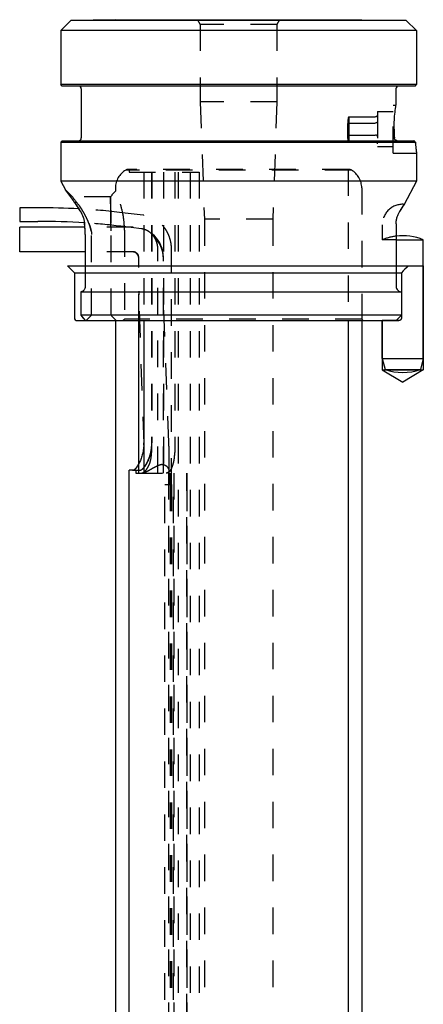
# Model space of a CAD drawing. Extents: x 76 to 105, y 70 to 214.
# Tile 2 of 2: x 76 to 105, y 142 to 214. Entities that reach past the tile are written whole.
import ezdxf

# ---------------------------------------------------------------- set-up
doc = ezdxf.new("R2010")
doc.units = 0
doc.header["$LTSCALE"] = 19.36
doc.linetypes.add('HIDDEN', pattern=[0.2, 0.1, -0.1])
doc.layers.get('0').update_dxf_attribs({"linetype": 'CONTINUOUS'})
for name, color, linetype in [('ASSI', 7, 'CONTINUOUS'), ('DEFAULT_2', 8, 'HIDDEN'), ('SUPERFICI', 7, 'CONTINUOUS')]:
    doc.layers.add(name, color=color, linetype=linetype)

msp = doc.modelspace()

# ---------------------------------------------------------------- linework, layer by layer
at = {"color": 6, "linetype": 'CONTINUOUS'}
for p, q in [((79.028, 196.419), (105.028, 196.419)), ((79.528, 195.919), (103.434, 195.919)), ((103.434, 195.919), (103.434, 192.619)), ((103.236, 192.419), (102.028, 192.419))]:
    msp.add_line(p, q, dxfattribs=at)
at = {"color": 7, "linetype": 'CONTINUOUS'}
for p, q in [((99.528, 192.419), (99.528, 80.718)), ((83.528, 80.718), (83.528, 181.469))]:
    msp.add_line(p, q, dxfattribs=at)
at = {"color": 6, "linetype": 'CONTINUOUS'}
for centre, radius, start, end in [((128.286, 171.06), 35.151, 133.82674, 134.99141), ((128.115, 171.235), 34.907, 133.82265, 134.99548)]:
    msp.add_arc(centre, radius, start, end, dxfattribs=at)
msp.add_open_spline([(103.434, 192.619), (103.434, 192.609), (103.433, 192.588), (103.425, 192.557), (103.413, 192.528), (103.397, 192.501), (103.376, 192.477), (103.352, 192.457), (103.326, 192.44), (103.297, 192.428), (103.267, 192.421), (103.246, 192.419), (103.236, 192.419)], degree=3, knots=[0, 0, 0, 0, 0.100387, 0.201222, 0.301479, 0.401541, 0.50246, 0.603208, 0.702742, 0.801987, 0.901484, 1, 1, 1, 1], dxfattribs=at)
at = {"layer": 'ASSI', "color": 7, "linetype": 'CONTINUOUS'}
for p, q in [((79.271, 214.362), (78.528, 213.619)), ((82.528, 214.419), (79.271, 214.362)), ((103.785, 214.362), (79.271, 214.362)), ((82.528, 214.419), (100.528, 214.419)), ((100.528, 214.419), (103.785, 214.362)), ((103.785, 214.362), (104.528, 213.619)), ((78.528, 213.619), (78.528, 209.669)), ((104.528, 213.619), (78.528, 213.619)), ((104.528, 213.619), (104.528, 209.669)), ((78.628, 209.569), (78.528, 209.669)), ((104.528, 209.669), (78.528, 209.669)), ((104.428, 209.569), (78.628, 209.569)), ((104.428, 209.569), (104.528, 209.669)), ((80.028, 209.369), (80.028, 205.769)), ((103.028, 209.369), (103.028, 208.169)), ((78.628, 205.569), (78.528, 205.469)), ((78.528, 205.469), (78.528, 202.619)), ((78.528, 205.469), (104.445, 205.469)), ((78.628, 205.569), (104.337, 205.569)), ((104.528, 204.669), (104.528, 202.619)), ((78.528, 202.619), (78.869, 201.979)), ((104.528, 202.619), (78.528, 202.619)), ((104.528, 202.619), (103.623, 200.916)), ((79.308, 201.383), (78.869, 201.979)), ((75.528, 200.669), (75.528, 199.669)), ((76.863, 200.669), (75.528, 200.669)), ((75.528, 199.669), (76.863, 199.669)), ((75.528, 197.449), (75.528, 199.249)), ((80.295, 199.249), (75.528, 199.249)), ((103.041, 199.419), (103.041, 194.919)), ((80.313, 198.707), (80.313, 194.919)), ((103.041, 198.319), (105.028, 198.319)), ((105.028, 189.649), (105.028, 198.319)), ((80.313, 197.449), (75.528, 197.449)), ((79.988, 194.519), (79.988, 192.819)), ((79.988, 194.519), (103.434, 194.519)), ((103.434, 194.519), (103.434, 192.819)), ((103.434, 192.819), (79.988, 192.819)), ((80.313, 192.419), (103.041, 192.419)), ((84.228, 181.927), (84.228, 192.419)), ((84.6, 192.419), (84.6, 183.469)), ((102.028, 189.649), (102.028, 192.419)), ((102.028, 189.649), (102.242, 188.849)), ((102.028, 189.649), (105.028, 189.649)), ((105.028, 189.649), (104.814, 188.849)), ((102.242, 188.849), (104.814, 188.849)), ((83.782, 181.469), (83.528, 181.469))]:
    msp.add_line(p, q, dxfattribs=at)
at = {"layer": 'ASSI', "color": 8, "linetype": 'HIDDEN'}
for p, q in [((88.53, 214.419), (88.728, 214.076)), ((88.728, 214.076), (88.728, 208.419)), ((94.328, 214.076), (88.728, 214.076)), ((94.526, 214.419), (94.328, 214.076)), ((94.328, 214.076), (94.328, 208.419)), ((88.728, 208.419), (89.028, 199.828)), ((94.328, 208.419), (88.728, 208.419)), ((94.328, 208.419), (94.028, 199.828)), ((102.828, 204.669), (102.828, 208.169)), ((102.828, 208.169), (103.028, 208.169)), ((101.678, 207.694), (101.678, 205.144)), ((101.678, 207.694), (102.828, 207.694)), ((99.498, 206.819), (99.498, 206.019)), ((99.528, 207.254), (99.528, 205.585)), ((99.578, 207.308), (99.578, 205.53)), ((99.578, 207.308), (101.524, 207.308)), ((99.578, 206.864), (101.524, 206.864)), ((99.578, 205.975), (101.524, 205.975)), ((99.578, 205.53), (101.524, 205.53)), ((104.355, 205.552), (104.337, 205.569)), ((104.374, 205.535), (104.355, 205.552)), ((104.392, 205.518), (104.374, 205.535)), ((104.409, 205.502), (104.392, 205.518)), ((104.427, 205.485), (104.409, 205.502)), ((104.445, 205.469), (104.427, 205.485)), ((104.445, 205.469), (104.446, 205.452)), ((101.678, 205.144), (102.828, 205.144)), ((102.828, 204.669), (104.528, 204.669)), ((104.528, 204.672), (104.528, 204.669)), ((99.772, 203.419), (83.284, 203.419)), ((99.574, 203.469), (83.483, 203.469)), ((83.528, 203.469), (83.528, 203.269)), ((83.528, 203.269), (88.639, 203.269)), ((84.6, 203.269), (84.6, 192.419)), ((85.164, 203.269), (85.164, 182.769)), ((85.184, 203.269), (85.184, 183.469)), ((86.861, 203.269), (86.861, 182.769)), ((79.378, 201.469), (78.869, 201.979)), ((82.528, 202.117), (82.528, 201.876)), ((100.528, 202.117), (100.528, 192.519)), ((79.293, 201.403), (79.308, 201.383)), ((82.166, 201.469), (79.378, 201.469)), ((82.183, 200.402), (82.166, 201.469)), ((82.166, 201.469), (82.205, 199.019)), ((103.623, 200.916), (103.617, 200.907)), ((82.199, 199.394), (82.183, 200.402)), ((83.032, 200.305), (83.023, 200.306)), ((84.556, 200.117), (83.023, 200.306)), ((103.319, 200.438), (103.312, 200.426)), ((82.205, 199.019), (82.196, 199.58)), ((89.028, 199.828), (89.028, 91.379)), ((94.028, 199.828), (89.028, 199.828)), ((94.028, 199.828), (94.028, 91.379)), ((103.041, 199.488), (103.041, 199.476)), ((103.041, 199.476), (103.041, 199.465)), ((103.041, 199.465), (103.041, 199.453)), ((103.041, 199.453), (103.041, 199.442)), ((103.041, 199.442), (103.041, 199.431)), ((83.828, 199.249), (80.295, 199.249)), ((82.206, 192.819), (82.206, 198.969)), ((84.433, 199.124), (82.91, 199.313)), ((83.186, 199.019), (83.186, 192.519)), ((102.028, 199.419), (102.028, 198.319)), ((103.041, 199.431), (103.041, 199.419)), ((80.778, 192.819), (80.778, 198.707)), ((103.041, 198.319), (102.028, 198.319)), ((83.828, 197.449), (80.313, 197.449)), ((85.625, 181.269), (85.625, 197.633)), ((86.625, 180.419), (86.625, 197.633)), ((84.228, 192.419), (84.228, 197.049)), ((86.028, 181.269), (86.028, 197.049)), ((84.624, 183.437), (84.233, 194.296)), ((86.423, 183.502), (86.032, 194.361)), ((79.988, 192.819), (80.313, 192.419)), ((80.778, 192.819), (80.378, 192.419)), ((100.528, 192.519), (83.186, 192.519)), ((100.528, 192.519), (100.628, 192.419)), ((84.628, 181.269), (84.628, 183.229)), ((86.428, 183.229), (86.428, 181.433)), ((83.782, 181.469), (84.3, 181.469)), ((84.028, 181.469), (84.028, 181.269)), ((84.228, 181.269), (84.228, 181.927)), ((84.028, 181.269), (87.745, 181.269)), ((87.733, 181.269), (87.733, 180.419))]:
    msp.add_line(p, q, dxfattribs=at)
at = {"layer": 'ASSI', "color": 6, "linetype": 'CONTINUOUS'}
for p, q in [((105.028, 196.419), (105.028, 188.82)), ((102.028, 192.419), (102.028, 188.82)), ((102.028, 188.82), (105.028, 188.82)), ((102.028, 188.82), (103.528, 187.919)), ((105.028, 188.82), (103.528, 187.919))]:
    msp.add_line(p, q, dxfattribs=at)
at = {"layer": 'ASSI', "color": 7, "linetype": 'CONTINUOUS'}
for centre, radius, start, end in [((79.828, 209.369), 0.2, 0, 90), ((103.228, 209.369), 0.2, 90, 180), ((114.304, 206.42), 11.409, 180.00356, 183.2695), ((79.828, 205.769), 0.2, 270, 360), ((137.338, 240.995), 48.415, 227.02947, 227.20337), ((117.8, 206.456), 13.392, 184.22677, 187.66848), ((116.561, 192.363), 15.51, 146.5346, 148.67733), ((76.881, 147.175), 53.494, 86.82358, 90.01879), ((76.879, 147.208), 52.461, 86.29702, 90.01737), ((72.282, 198.711), 8.032, 359.96624, 5.54519), ((115.041, 199.419), 12, 179.67377, 180), ((103.528, 194.719), 3.9, 67.38014, 97.17544), ((153.878, 252.598), 95.043, 218.97359, 219.28444), ((126.743, 169.506), 32.966, 134.99396, 135.96897), ((103.528, 192.329), 3.71, 249.72513, 290.27487)]:
    msp.add_arc(centre, radius, start, end, dxfattribs=at)
at = {"layer": 'ASSI', "color": 8, "linetype": 'HIDDEN'}
for centre, radius, start, end in [((100.551, 205.024), 2.081, 117.86457, 120.3876), ((100.465, 205.174), 1.909, 119.41422, 120.45396), ((101.296, 205.685), 2.363, 136.62071, 138.41572), ((100.59, 204.951), 2.164, 117.88038, 119.39008), ((100.551, 207.814), 2.081, 239.6124, 242.13543), ((100.465, 207.664), 1.909, 239.54604, 240.58578), ((100.59, 207.887), 2.164, 240.60992, 242.11962), ((114.285, 206.419), 11.391, 180.00086, 183.27219), ((101.296, 207.153), 2.363, 221.58428, 223.37929), ((103.108, 205.78), 0.196, 183.26814, 184.45936), ((103.128, 205.773), 0.204, 268.96643, 269.9996), ((117.71, 206.447), 13.301, 184.28959, 187.66747), ((84.028, 202.117), 1.5, 119.72135, 180), ((83.478, 203.069), 0.4, 90, 118.95502), ((99.578, 203.069), 0.4, 61.04498, 90), ((99.028, 202.117), 1.5, 0, 60.27865), ((85.328, 199.019), 4, 134.427, 142.22951), ((72.407, 196.321), 8.559, 35.29083, 36.26082), ((105.712, 220.98), 32.774, 216.53451, 217.88043), ((105.292, 220.661), 32.247, 216.52352, 217.89143), ((103.528, 199.419), 1.5, 86.38762, 180), ((116.705, 192.272), 15.681, 146.58503, 148.61422), ((77.238, 152.94), 47.719, 83.03704, 86.86829), ((63.205, 190.053), 19.694, 31.91581, 32.33497), ((63.181, 190.038), 19.721, 31.78554, 31.9159), ((77.732, 199.055), 2.604, 31.45717, 31.78566), ((76.579, 198.962), 6.612, 11.69522, 11.93767), ((76.594, 198.966), 6.596, 11.50617, 11.6952), ((76.834, 199.009), 6.353, 2.44099, 11.55564), ((77.305, 153.607), 46.048, 83.00948, 86.31187), ((78.368, 199.301), 1.917, 6.09939, 7.73517), ((78.382, 199.303), 1.903, 5.56471, 6.09791), ((72.571, 198.737), 7.741, 5.40166, 5.56449), ((72.406, 198.722), 7.907, 3.82222, 5.39559), ((84.287, 197.938), 2.196, 81.79572, 82.95609), ((72.158, 198.707), 8.155, 0.16188, 3.81122), ((72.112, 198.707), 8.201, 0, 0.16429), ((79.082, 198.969), 3.123, 0.00007, 0.91732), ((76.972, 199.019), 6.214, 2.12452, 2.40191), ((76.981, 199.019), 6.205, 0.00048, 2.12477), ((83.728, 196.949), 2.3, 0, 90), ((83.828, 197.049), 2.2, 0, 90), ((84.285, 197.926), 1.207, 74.8682, 82.93799), ((103.528, 194.719), 3.9, 97.17544, 112.61986), ((83.728, 196.949), 0.5, 0, 90), ((83.828, 197.049), 0.4, 0, 90), ((91.836, 194.57), 7.608, 180, 180.38164), ((91.815, 194.57), 7.587, 180.38076, 182.06285), ((91.835, 194.57), 5.807, 179.99999, 180.49995), ((91.811, 194.569), 5.783, 180.49846, 182.06313), ((63.666, 220.855), 34.409, 304.26706, 304.56169), ((63.739, 220.749), 34.28, 304.26651, 304.56224), ((126.939, 169.312), 33.243, 134.99801, 135.96493), ((81.135, 183.469), 3.465, 357.34817, 359.99969), ((78.831, 183.229), 5.797, 359.99952, 2.06121), ((82.006, 183.469), 3.177, 353.64417, 359.99702), ((78.84, 183.229), 7.588, 359.99846, 2.06301)]:
    msp.add_arc(centre, radius, start, end, dxfattribs=at)
msp.add_ellipse((85.328, 195.319), major_axis=(4, 0), ratio=1, start_param=-2.466461, end_param=-2.330558, dxfattribs=at)
at = {"layer": 'ASSI', "color": 7, "linetype": 'CONTINUOUS'}
for points, knots in [([(102.894, 206.419), (102.894, 206.643), (102.906, 207.056), (102.955, 207.64), (103.002, 207.999), (103.028, 208.169)], [0, 0, 0, 0, 0.381745, 0.705738, 1, 1, 1, 1]), ([(103.128, 205.569), (103.1, 205.569), (103.044, 205.581), (102.975, 205.626), (102.928, 205.691), (102.914, 205.743), (102.913, 205.769)], [0, 0, 0, 0, 0.26027, 0.512533, 0.757369, 1, 1, 1, 1]), ([(79.308, 201.383), (79.357, 201.317), (79.459, 201.173), (79.674, 200.856), (79.836, 200.602), (79.945, 200.426)], [0, 0, 0, 0, 0.215398, 0.459795, 1, 1, 1, 1]), ([(79.945, 200.426), (80.033, 200.284), (80.146, 200.057), (80.24, 199.735), (80.268, 199.571), (80.276, 199.488)], [0, 0, 0, 0, 0.502065, 0.750431, 1, 1, 1, 1]), ([(103.041, 199.488), (103.042, 199.575), (103.055, 199.747), (103.112, 199.995), (103.198, 200.222), (103.272, 200.362), (103.312, 200.426)], [0, 0, 0, 0, 0.264715, 0.522953, 0.769804, 1, 1, 1, 1]), ([(80.313, 194.919), (80.313, 194.864), (80.299, 194.782), (80.255, 194.686), (80.212, 194.627), (80.162, 194.579), (80.107, 194.545), (80.048, 194.524), (80.008, 194.519), (79.988, 194.519)], [0, 0, 0, 0, 0.289821, 0.426207, 0.554257, 0.674119, 0.787001, 0.894829, 1, 1, 1, 1]), ([(103.041, 194.919), (103.041, 194.867), (103.061, 194.763), (103.133, 194.651), (103.212, 194.585), (103.281, 194.547), (103.356, 194.524), (103.408, 194.519), (103.434, 194.519)], [0, 0, 0, 0, 0.251086, 0.499679, 0.624096, 0.748788, 0.874075, 1, 1, 1, 1]), ([(84.6, 183.469), (84.6, 183.334), (84.584, 183.07), (84.518, 182.69), (84.418, 182.347), (84.314, 182.092), (84.223, 181.915), (84.156, 181.802), (84.089, 181.704), (84.024, 181.622), (83.959, 181.556), (83.885, 181.497), (83.821, 181.469), (83.782, 181.469)], [0, 0, 0, 0, 0.178961, 0.350879, 0.510024, 0.652189, 0.715896, 0.774192, 0.826757, 0.873323, 0.913723, 0.947983, 1, 1, 1, 1])]:
    msp.add_open_spline(points, degree=3, knots=knots, dxfattribs=at)
at = {"layer": 'ASSI', "color": 8, "linetype": 'HIDDEN'}
for points, knots in [([(101.678, 207.486), (101.678, 207.464), (101.671, 207.421), (101.64, 207.362), (101.597, 207.326), (101.557, 207.311), (101.535, 207.308), (101.524, 207.308)], [0, 0, 0, 0, 0.250074, 0.499902, 0.749312, 0.874685, 1, 1, 1, 1]), ([(99.528, 207.254), (99.528, 207.219), (99.525, 207.074), (99.512, 206.929), (99.498, 206.819)], [0, 0, 0, 0, 0.238623, 1, 1, 1, 1]), ([(101.678, 206.953), (101.678, 206.947), (101.676, 206.936), (101.668, 206.92), (101.655, 206.904), (101.629, 206.885), (101.584, 206.868), (101.545, 206.864), (101.524, 206.864)], [0, 0, 0, 0, 0.084863, 0.175911, 0.277937, 0.394339, 0.673416, 1, 1, 1, 1]), ([(99.528, 205.585), (99.528, 205.619), (99.525, 205.765), (99.512, 205.91), (99.498, 206.019)], [0, 0, 0, 0, 0.238623, 1, 1, 1, 1]), ([(101.678, 205.886), (101.678, 205.891), (101.676, 205.903), (101.668, 205.919), (101.655, 205.934), (101.629, 205.953), (101.584, 205.97), (101.545, 205.975), (101.524, 205.975)], [0, 0, 0, 0, 0.084863, 0.175911, 0.277937, 0.394339, 0.673416, 1, 1, 1, 1]), ([(101.678, 205.352), (101.678, 205.374), (101.671, 205.417), (101.64, 205.476), (101.597, 205.512), (101.557, 205.527), (101.535, 205.53), (101.524, 205.53)], [0, 0, 0, 0, 0.250074, 0.499902, 0.749312, 0.874685, 1, 1, 1, 1]), ([(83.186, 199.019), (83.186, 199.224), (83.166, 199.623), (83.063, 200.332), (82.877, 201.022), (82.666, 201.569), (82.556, 201.814), (82.528, 201.876)], [0, 0, 0, 0, 0.208206, 0.404455, 0.7276, 0.930895, 1, 1, 1, 1]), ([(79.845, 200.587), (79.768, 200.708), (79.62, 200.936), (79.467, 201.16), (79.393, 201.265)], [0, 0, 0, 0, 0.526919, 1, 1, 1, 1]), ([(80.751, 198.969), (80.712, 199.158), (80.627, 199.433), (80.483, 199.781), (80.365, 200.027), (80.24, 200.259), (80.111, 200.475), (79.98, 200.673), (79.889, 200.797), (79.844, 200.856)], [0, 0, 0, 0, 0.273777, 0.407238, 0.536871, 0.661762, 0.781078, 0.894055, 1, 1, 1, 1]), ([(79.844, 200.856), (79.861, 200.834), (79.93, 200.743), (79.996, 200.648), (80.044, 200.575)], [0, 0, 0, 0, 0.240427, 1, 1, 1, 1]), ([(80.581, 199.538), (80.59, 199.514), (80.626, 199.419), (80.658, 199.322), (80.68, 199.249)], [0, 0, 0, 0, 0.248306, 1, 1, 1, 1]), ([(86.625, 197.633), (86.625, 197.782), (86.601, 198.079), (86.49, 198.511), (86.309, 198.916), (86.064, 199.28), (85.76, 199.593), (85.407, 199.844), (85.017, 200.023), (84.74, 200.091), (84.6, 200.111)], [0, 0, 0, 0, 0.127919, 0.255418, 0.382136, 0.507815, 0.63234, 0.755743, 0.8782, 1, 1, 1, 1]), ([(80.68, 199.249), (80.687, 199.226), (80.713, 199.134), (80.736, 199.04), (80.751, 198.969)], [0, 0, 0, 0, 0.249399, 1, 1, 1, 1]), ([(80.751, 198.969), (80.764, 198.905), (80.776, 198.817), (80.778, 198.729), (80.778, 198.707)], [0, 0, 0, 0, 0.749845, 1, 1, 1, 1]), ([(85.625, 197.633), (85.625, 197.718), (85.613, 197.886), (85.556, 198.132), (85.463, 198.363), (85.338, 198.572), (85.185, 198.755), (85.007, 198.905), (84.811, 199.021), (84.671, 199.073), (84.6, 199.092)], [0, 0, 0, 0, 0.132481, 0.264033, 0.393803, 0.521077, 0.64536, 0.766447, 0.884487, 1, 1, 1, 1]), ([(84.3, 181.469), (84.341, 181.469), (84.409, 181.497), (84.489, 181.556), (84.559, 181.621), (84.629, 181.703), (84.702, 181.801), (84.774, 181.913), (84.872, 182.09), (84.985, 182.344), (85.094, 182.687), (85.167, 183.067), (85.184, 183.334), (85.184, 183.469)], [0, 0, 0, 0, 0.054597, 0.089912, 0.131148, 0.178316, 0.231244, 0.289666, 0.353276, 0.494653, 0.652438, 0.822725, 1, 1, 1, 1]), ([(85.164, 183.118), (85.148, 182.968), (85.095, 182.682), (84.985, 182.347), (84.88, 182.11), (84.799, 181.957), (84.716, 181.822), (84.658, 181.74), (84.628, 181.704)], [0, 0, 0, 0, 0.295832, 0.566589, 0.689764, 0.803572, 0.907226, 1, 1, 1, 1]), ([(84.628, 181.353), (84.661, 181.378), (84.729, 181.442), (84.822, 181.558), (84.912, 181.704), (85.027, 181.944), (85.134, 182.301), (85.164, 182.609), (85.164, 182.769)], [0, 0, 0, 0, 0.081424, 0.177019, 0.286698, 0.409915, 0.690495, 1, 1, 1, 1]), ([(86.319, 181.269), (86.335, 181.269), (86.368, 181.276), (86.416, 181.304), (86.465, 181.347), (86.514, 181.404), (86.562, 181.475), (86.627, 181.591), (86.699, 181.76), (86.769, 181.987), (86.822, 182.236), (86.854, 182.499), (86.861, 182.679), (86.861, 182.769)], [0, 0, 0, 0, 0.027534, 0.059851, 0.098364, 0.143465, 0.194913, 0.252097, 0.380873, 0.524458, 0.677967, 0.837559, 1, 1, 1, 1]), ([(83.782, 181.469), (83.786, 181.469), (83.802, 181.47), (83.818, 181.473), (83.83, 181.477)], [0, 0, 0, 0, 0.238815, 1, 1, 1, 1]), ([(83.83, 181.477), (83.845, 181.482), (83.877, 181.496), (83.924, 181.527), (83.972, 181.569), (84.043, 181.643), (84.132, 181.761), (84.196, 181.867), (84.228, 181.926)], [0, 0, 0, 0, 0.078882, 0.169971, 0.27444, 0.392712, 0.670202, 1, 1, 1, 1]), ([(85.931, 181.885), (85.893, 181.882), (85.817, 181.868), (85.705, 181.832), (85.595, 181.785), (85.486, 181.731), (85.379, 181.675), (85.274, 181.617), (85.173, 181.561), (85.076, 181.507), (84.985, 181.456), (84.9, 181.41), (84.835, 181.374), (84.787, 181.349), (84.755, 181.333), (84.727, 181.319), (84.702, 181.306), (84.68, 181.295), (84.664, 181.287), (84.653, 181.282), (84.647, 181.279), (84.641, 181.276), (84.637, 181.274), (84.633, 181.272), (84.631, 181.271), (84.629, 181.27), (84.629, 181.27), (84.628, 181.269), (84.628, 181.269), (84.628, 181.269)], [0, 0, 0, 0, 0.077782, 0.159301, 0.242853, 0.327092, 0.410966, 0.493544, 0.573887, 0.650981, 0.723693, 0.790755, 0.850779, 0.877702, 0.902332, 0.9245, 0.944051, 0.960843, 0.974754, 0.980597, 0.985684, 0.990007, 0.99356, 0.996337, 0.998334, 0.999041, 0.999552, 0.999871, 1, 1, 1, 1]), ([(85.931, 181.885), (85.97, 181.888), (86.047, 181.885), (86.153, 181.851), (86.239, 181.795), (86.307, 181.728), (86.36, 181.654), (86.398, 181.579), (86.422, 181.506), (86.428, 181.456), (86.428, 181.433)], [0, 0, 0, 0, 0.159411, 0.305402, 0.441175, 0.569191, 0.689953, 0.802804, 0.906567, 1, 1, 1, 1]), ([(84.425, 181.269), (84.458, 181.269), (84.511, 181.282), (84.577, 181.316), (84.611, 181.339), (84.628, 181.353)], [0, 0, 0, 0, 0.448208, 0.709199, 1, 1, 1, 1]), ([(86.428, 181.433), (86.428, 181.421), (86.426, 181.398), (86.418, 181.365), (86.404, 181.336), (86.383, 181.311), (86.355, 181.292), (86.32, 181.278), (86.28, 181.271), (86.251, 181.269), (86.236, 181.269)], [0, 0, 0, 0, 0.124237, 0.240515, 0.351313, 0.461045, 0.575575, 0.700846, 0.841469, 1, 1, 1, 1])]:
    msp.add_open_spline(points, degree=3, knots=knots, dxfattribs=at)
at = {"layer": 'DEFAULT_2', "color": 8, "linetype": 'HIDDEN'}
for p, q in [((86.028, 203.269), (86.028, 181.269)), ((87.11, 203.269), (87.11, 92.304)), ((87.994, 203.269), (87.994, 92.304)), ((88.639, 203.269), (88.639, 92.218)), ((99.528, 203.469), (99.528, 192.419)), ((86.137, 80.804), (86.137, 181.269)), ((86.406, 181.269), (86.406, 80.804)), ((86.524, 180.419), (86.525, 181.269)), ((86.774, 80.804), (86.774, 181.269)), ((86.799, 181.269), (86.799, 80.504)), ((87.742, 79.304), (87.742, 181.269)), ((87.745, 181.269), (87.745, 79.304)), ((86.137, 180.419), (86.625, 180.419)), ((86.524, 180.419), (86.525, 80.804)), ((86.616, 180.419), (86.616, 99.919)), ((87.733, 180.419), (87.733, 79.304))]:
    msp.add_line(p, q, dxfattribs=at)
at = {"layer": 'SUPERFICI', "color": 6, "linetype": 'CONTINUOUS'}
for p, q in [((79.028, 196.419), (79.528, 195.919)), ((79.528, 195.919), (79.528, 192.619)), ((79.728, 192.419), (103.236, 192.419)), ((82.528, 192.419), (82.528, 79.619)), ((100.528, 192.419), (100.528, 79.619))]:
    msp.add_line(p, q, dxfattribs=at)
msp.add_arc((79.728, 192.619), 0.2, 180, 270, dxfattribs=at)

doc.saveas('drawing.dxf')
